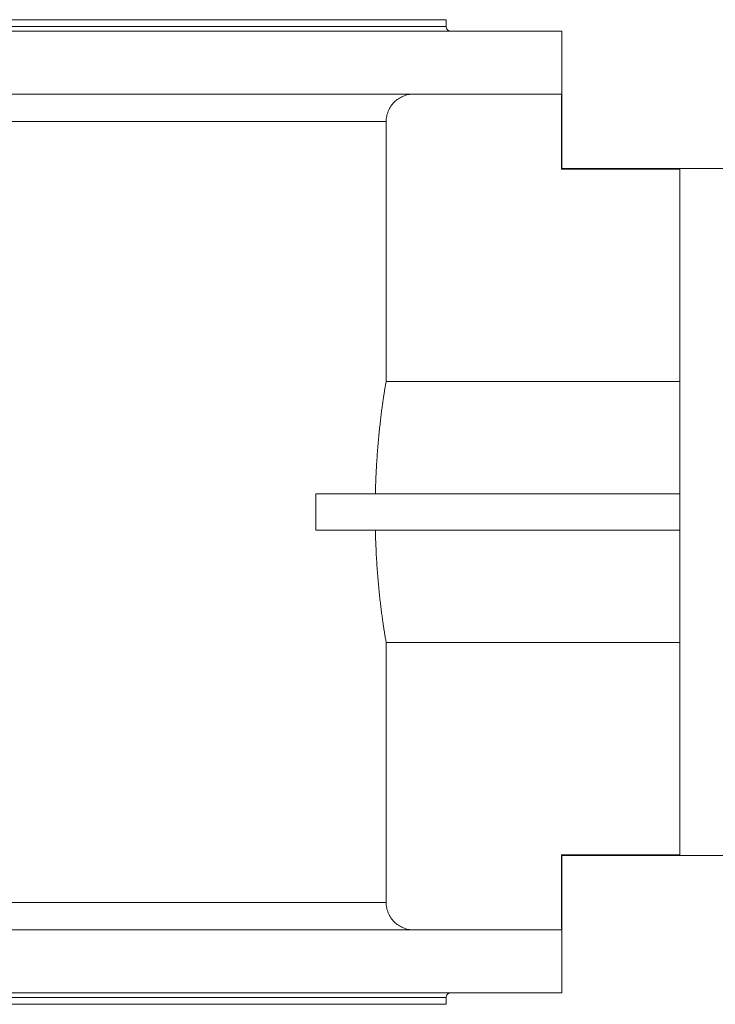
# Model space of a CAD drawing. Header units: millimetres. Extents: x -797 to 1074, y -193 to 1336.
# Tile 4 of 6: x 114 to 418, y -177 to 253. Entities that reach past the tile are written whole.
import ezdxf

# ---------------------------------------------------------------- set-up
doc = ezdxf.new("R2010")
doc.units = ezdxf.units.MM

msp = doc.modelspace()

# ---------------------------------------------------------------- linework, layer by layer
at = {"color": 7, "linetype": 'Continuous', "lineweight": 15}
for p, q in [((-493.58, 252.84), (300.42, 252.84)), ((300.42, 249.84), (300.42, 252.84)), ((87.01, 247.84), (350.92, 247.84)), ((350.92, 187.84), (350.92, 247.84)), ((87.01, 220.34), (350.78, 220.34)), ((350.78, 187.62), (350.78, 220.34)), ((274.25, 94.78), (274.25, 208.34)), ((350.78, 187.62), (402.42, 187.62)), ((433.42, 187.84), (350.91, 187.84)), ((402.42, -111.95), (402.42, 187.62)), ((274.25, 94.78), (402.42, 94.78)), ((243.62, 29.84), (243.62, 45.84)), ((243.62, 45.84), (402.42, 45.84)), ((243.62, 29.84), (402.42, 29.84)), ((274.25, -132.66), (274.25, -19.11)), ((274.25, -19.11), (402.42, -19.11)), ((350.78, -111.95), (350.78, -144.66)), ((350.78, -111.95), (402.42, -111.95)), ((350.91, -112.16), (433.42, -112.16)), ((350.92, -172.16), (350.92, -112.16)), ((87.01, -144.66), (350.78, -144.66)), ((87.01, -172.16), (350.92, -172.16)), ((300.42, -177.16), (300.42, -174.16)), ((-493.58, -177.16), (300.42, -177.16))]:
    msp.add_line(p, q, dxfattribs=at)
at = {"color": 8, "linetype": 'Continuous', "lineweight": 0}
for p, q in [((-493.58, 249.84), (300.42, 249.84)), ((-73.34, 208.34), (274.25, 208.34)), ((-73.34, -132.66), (274.25, -132.66)), ((-493.58, -174.16), (300.42, -174.16))]:
    msp.add_line(p, q, dxfattribs=at)
at = {"color": 7, "linetype": 'Continuous', "lineweight": 15}
for centre, start, end in [((302.42, 249.84), 180, 270), ((302.42, -174.16), 90, 180)]:
    msp.add_arc(centre, 2, start, end, dxfattribs=at)
for points, knots in [([(286.26, 220.34), (285.86, 220.34), (285.47, 220.32), (284.68, 220.24), (284.29, 220.18), (283.14, 219.95), (282.39, 219.72), (281.3, 219.27), (280.94, 219.1), (280.24, 218.73), (279.91, 218.53), (278.93, 217.88), (278.33, 217.38), (277.49, 216.54), (277.22, 216.25), (276.73, 215.64), (276.26, 215.01), (275.86, 214.34), (275.49, 213.65), (275.32, 213.29), (274.86, 212.2), (274.64, 211.45), (274.41, 210.3), (274.35, 209.91), (274.27, 209.12), (274.25, 208.73), (274.25, 208.34)], [0, 0, 0, 0, 0.0625, 0.0625, 0.125, 0.125, 0.25, 0.25, 0.3125, 0.3125, 0.375, 0.375, 0.5, 0.5, 0.5625, 0.5625, 0.625, 0.6875, 0.6875, 0.75, 0.75, 0.875, 0.875, 0.9375, 0.9375, 1, 1, 1, 1]), ([(350.78, 187.62), (350.81, 187.68), (350.87, 187.8), (350.9, 187.85), (350.91, 187.84), (350.91, 187.84)], [0, 0, 0, 0, 0.499178, 0.998356, 1, 1, 1, 1]), ([(269.54, 45.84), (269.57, 47.11), (269.64, 49.65), (269.79, 53.4), (269.98, 57.09), (270.2, 60.69), (270.44, 64.18), (270.72, 67.55), (271.01, 70.78), (271.32, 73.87), (271.64, 76.8), (271.96, 79.55), (272.28, 82.12), (272.6, 84.5), (272.91, 86.67), (273.2, 88.61), (273.47, 90.35), (273.72, 91.86), (273.94, 93.12), (274.12, 94.13), (274.21, 94.56), (274.25, 94.78)], [0, 0, 0, 0, 0.051851, 0.10388, 0.155972, 0.208004, 0.259857, 0.311688, 0.363692, 0.415756, 0.467763, 0.519594, 0.571846, 0.624276, 0.676766, 0.729194, 0.781444, 0.836015, 0.890724, 0.945431, 1, 1, 1, 1]), ([(274.25, -19.11), (274.21, -18.9), (274.13, -18.49), (273.95, -17.55), (273.75, -16.38), (273.52, -14.96), (273.26, -13.31), (272.97, -11.43), (272.67, -9.32), (272.36, -7), (272.03, -4.48), (271.71, -1.77), (271.39, 1.14), (271.07, 4.22), (270.77, 7.45), (270.49, 10.83), (270.24, 14.37), (270, 18.07), (269.81, 21.92), (269.65, 25.84), (269.58, 28.51), (269.54, 29.84)], [0, 0, 0, 0, 0.051928, 0.104035, 0.156203, 0.208312, 0.260243, 0.312152, 0.364236, 0.41638, 0.468466, 0.520376, 0.572664, 0.625131, 0.677657, 0.730122, 0.782408, 0.836738, 0.891205, 0.945671, 1, 1, 1, 1]), ([(350.78, -111.95), (350.81, -112.01), (350.87, -112.13), (350.9, -112.18), (350.91, -112.16), (350.91, -112.16)], [0, 0, 0, 0, 0.499178, 0.998356, 1, 1, 1, 1]), ([(286.26, -144.66), (285.86, -144.66), (285.47, -144.64), (284.68, -144.57), (284.29, -144.51), (283.14, -144.28), (282.39, -144.05), (281.3, -143.6), (280.94, -143.43), (280.24, -143.06), (279.91, -142.86), (278.93, -142.2), (278.33, -141.71), (277.49, -140.87), (277.22, -140.58), (276.73, -139.97), (276.26, -139.34), (275.86, -138.67), (275.49, -137.98), (275.32, -137.62), (274.86, -136.53), (274.64, -135.78), (274.41, -134.63), (274.35, -134.24), (274.27, -133.45), (274.25, -133.06), (274.25, -132.66)], [0, 0, 0, 0, 0.0625, 0.0625, 0.125, 0.125, 0.25, 0.25, 0.3125, 0.3125, 0.375, 0.375, 0.5, 0.5, 0.5625, 0.5625, 0.625, 0.6875, 0.6875, 0.75, 0.75, 0.875, 0.875, 0.9375, 0.9375, 1, 1, 1, 1])]:
    msp.add_open_spline(points, degree=3, knots=knots, dxfattribs=at)

doc.saveas('drawing.dxf')
